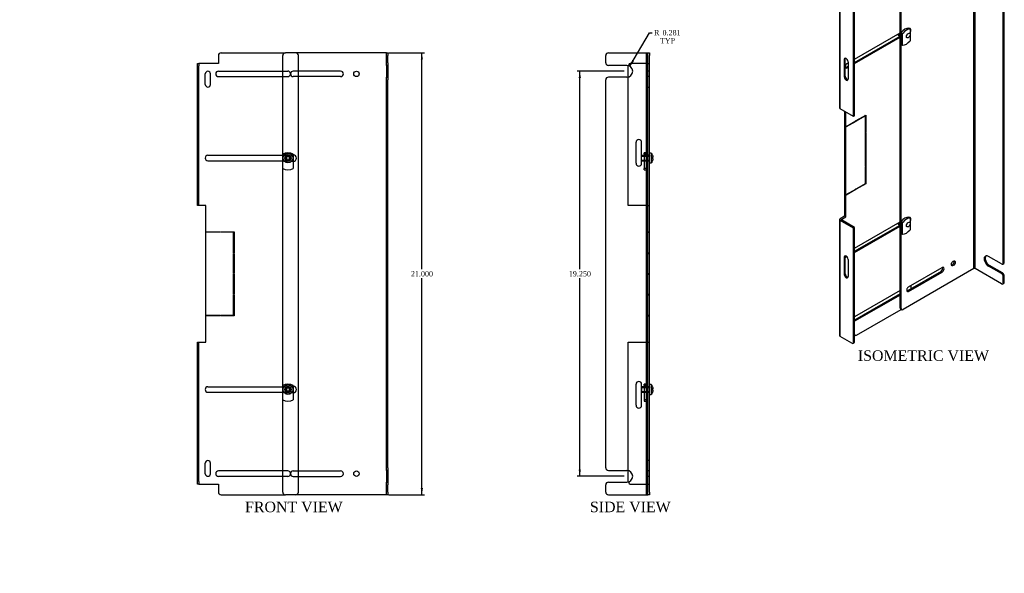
# Model space of a CAD drawing. Header units: inches. Extents: x 0 to 46.8, y 0 to 48.9.
# Tile 1 of 2: x 0 to 46.8, y 0 to 26.3. Entities that reach past the tile are written whole.
import ezdxf
from ezdxf import colors
from ezdxf.entities.mleader import LeaderData, LeaderLine
from ezdxf.enums import TextEntityAlignment as Align
from ezdxf.lldxf.tags import DXFTag
from ezdxf.math import Vec2, Vec3

# ---------------------------------------------------------------- set-up
doc = ezdxf.new("R2010")
doc.units = ezdxf.units.IN
doc.header["$MEASUREMENT"] = 0
for name, color, linetype in [('COM70977-1', 7, 'Continuous'), ('COM70978-1', 7, 'Continuous'), ('Default', 7, 'Continuous'), ('NTS16540', 7, 'Continuous'), ('SCS19050', 7, 'Continuous')]:
    doc.layers.add(name, color=color, linetype=linetype)
doc.styles.add('SEACAD_Times_New_Roman', font='times.ttf')
tags = doc.linetypes.add('HIDDEN2', pattern=[0.1875, 0.125, -0.0625]).pattern_tags.tags
tags[6:7] = [DXFTag(74, 4), DXFTag(75, 0), DXFTag(340, '0'), DXFTag(46, 0.0), DXFTag(50, 0.0), DXFTag(44, 0.0), DXFTag(45, 0.0)]
tags[4:5] = [DXFTag(74, 4), DXFTag(75, 0), DXFTag(340, '0'), DXFTag(46, 0.0), DXFTag(50, 0.0), DXFTag(44, 0.0), DXFTag(45, 0.0)]
doc.dimstyles.new('HAMMOND', dxfattribs={"dimtxt": 0.25, "dimasz": 0.3125, "dimexe": 0.125, "dimexo": 0.125, "dimgap": 0.0625, "dimtad": 0, "dimtih": 1, "dimtoh": 1, "dimdec": 3, "dimzin": 0, "dimdsep": 46, "dimtxsty": 'SEACAD_Times_New_Roman', "dimblk1": '_SE_FILLED', "dimblk2": '_SE_FILLED', "dimsah": 1, "dimcen": 0.125, "dimadec": 0, "dimazin": 0, "dimtfac": 0.8, "dimtofl": 0, "dimtmove": 0, "dimatfit": 3, "dimfxl": 1, "dimtolj": 1, "dimtzin": 0, "dimarcsym": 0})

# ---------------------------------------------------------------- blocks, each defined once
blk = doc.blocks.new('_DOT')
at = {"color": 0}
blk.add_line((0, 0), (-1, 0), dxfattribs=at)
at = {"color": 0, "const_width": 0.333}
blk.add_lwpolyline([(-0.1665, 0, 1), (0.1665, 0, 1)], format="xyb", close=True, dxfattribs=at)
blk = doc.blocks.new('SE')
at = {"layer": 'COM70977-1', "color": 7, "linetype": 'Continuous'}
for p, q in [((45.278, 31.658), (41.908, 29.711)), ((45.329, 31.628), (41.959, 29.682)), ((45.329, 14.482), (45.329, 31.628)), ((45.38, 14.482), (45.38, 31.628)), ((46.63, 30.907), (45.38, 31.628)), ((46.681, 30.936), (45.431, 31.658)), ((46.63, 30.907), (46.681, 30.936)), ((46.011, 30.779), (46.63, 30.422)), ((46.692, 30.416), (46.743, 30.445)), ((46.769, 30.783), (46.718, 30.754)), ((46.718, 30.473), (46.718, 30.754)), ((46.718, 30.473), (46.769, 30.502)), ((46.769, 30.502), (46.769, 30.783)), ((43.815, 30.043), (42.224, 29.125)), ((46.011, 30.32), (46.062, 30.349)), ((46.011, 30.32), (46.63, 29.963)), ((46.062, 30.349), (46.681, 29.992)), ((46.63, 29.963), (46.681, 29.992)), ((41.819, 12.616), (41.819, 29.558)), ((41.87, 29.529), (41.819, 29.558)), ((41.87, 12.587), (41.87, 29.529)), ((41.908, 29.711), (41.959, 29.682)), ((42.173, 28.942), (43.764, 29.86)), ((43.815, 29.831), (42.224, 28.912)), ((43.764, 29.86), (43.815, 29.831)), ((46.769, 29.839), (46.718, 29.81)), ((46.718, 14.755), (46.718, 29.81)), ((46.769, 14.785), (46.769, 29.839)), ((42.173, 28.942), (42.224, 28.912)), ((46.63, 14.704), (46.011, 15.062)), ((42.224, 13.611), (43.815, 14.53)), ((46.011, 14.602), (46.062, 14.632)), ((46.63, 14.245), (46.011, 14.602)), ((46.681, 14.275), (46.062, 14.632)), ((46.692, 14.698), (46.743, 14.728)), ((46.718, 14.755), (46.769, 14.785)), ((45.329, 14.482), (41.959, 12.536)), ((43.764, 14.347), (42.173, 13.428)), ((42.224, 13.399), (43.815, 14.318)), ((43.764, 14.347), (43.815, 14.318)), ((46.63, 13.76), (45.38, 14.482)), ((46.63, 14.245), (46.681, 14.275)), ((46.769, 14.121), (46.718, 14.092)), ((46.718, 13.811), (46.718, 14.092)), ((46.769, 13.841), (46.769, 14.121)), ((46.692, 13.754), (46.743, 13.784)), ((46.718, 13.811), (46.769, 13.841)), ((42.173, 13.428), (42.224, 13.399)), ((41.819, 12.616), (41.87, 12.587)), ((41.845, 12.559), (41.896, 12.529))]:
    blk.add_line(p, q, dxfattribs=at)
for centre, major_axis, start_param, end_param in [((45.355, 31.613), (0.108, 0), 0.785398, 2.356194), ((45.355, 31.613), (0.036, 0), 0.785398, 2.356194), ((46.63, 30.805), (0.063, -0.108), 0.785398, 2.356194), ((46.681, 30.834), (-0.062, 0.108), 3.926991, 5.497787), ((46.011, 30.55), (0.141, -0.244), 2.356194, 5.497787), ((46.062, 30.579), (0.141, -0.244), 3.323615, 5.497787), ((46.63, 30.524), (-0.063, 0.108), 2.356194, 3.926991), ((46.681, 30.553), (-0.063, 0.108), 3.141593, 3.926991), ((43.764, 29.967), (-0.065, -0.113), 0.785398, 2.739192), ((43.815, 29.937), (-0.065, -0.113), 0.785398, 3.926991), ((44.294, 30.273), (0.065, 0.113), 3.543993, 5.880785), ((46.63, 29.861), (0.062, -0.108), 0.785398, 2.356194), ((46.681, 29.89), (-0.062, 0.108), 3.926991, 5.497787), ((41.908, 29.609), (-0.063, -0.108), 3.926991, 5.497787), ((41.959, 29.58), (0.063, 0.108), 0.785398, 2.356194), ((42.224, 29.019), (0.065, 0.113), 0.785398, 3.926991), ((42.173, 29.048), (0.065, 0.113), 3.543993, 3.926991), ((42.224, 25.753), (-0.078, -0.135), 1.479896, 3.736463), ((42.173, 25.782), (0.078, 0.135), 5.688315, 5.951291), ((42.224, 16.771), (-0.078, -0.135), 1.479896, 3.736463), ((42.173, 16.801), (0.078, 0.135), 5.688315, 5.951291), ((46.011, 14.832), (0.141, -0.244), 2.356194, 5.497787), ((46.062, 14.861), (0.141, -0.244), 3.323615, 5.497787), ((43.764, 14.453), (-0.065, -0.113), 0.785398, 2.739192), ((43.815, 14.424), (-0.065, -0.113), 0.785398, 3.926991), ((44.294, 14.759), (0.065, 0.113), 3.543993, 5.880785), ((46.63, 14.806), (-0.063, 0.108), 2.356194, 3.926991), ((46.681, 14.836), (-0.062, 0.108), 3.141593, 3.926991), ((45.355, 14.467), (0.036, 0), 0.785398, 2.356194), ((46.63, 14.143), (0.062, -0.108), 0.785398, 2.356194), ((46.681, 14.172), (-0.062, 0.108), 3.926991, 5.497787), ((42.224, 13.505), (0.065, 0.113), 0.785398, 3.926991), ((46.63, 13.862), (-0.062, 0.108), 2.356194, 3.926991), ((46.681, 13.892), (-0.063, 0.108), 3.141593, 3.926991), ((42.173, 13.535), (0.065, 0.113), 3.543993, 3.926991), ((41.908, 12.667), (0.062, 0.108), 2.356194, 3.141593), ((41.959, 12.638), (0.063, 0.108), 2.356194, 3.926991)]:
    blk.add_ellipse(centre, major_axis=major_axis, ratio=0.57735, start_param=start_param, end_param=end_param, dxfattribs=at)
for centre in [(44.345, 30.243), (44.345, 14.73)]:
    blk.add_ellipse(centre, major_axis=(-0.065, -0.113), ratio=0.57735, dxfattribs=at)
at = {"layer": 'COM70978-1', "color": 7, "linetype": 'Continuous'}
for p, q in [((39.696, 28.494), (42.207, 29.943)), ((42.258, 29.913), (42.207, 29.943)), ((42.294, 29.935), (42.269, 29.949)), ((39.747, 28.464), (42.258, 29.913)), ((42.346, 29.042), (42.346, 29.195)), ((39.608, 27.52), (41.819, 28.797)), ((39.659, 27.703), (41.819, 28.95)), ((39.659, 27.491), (41.819, 28.738)), ((39.608, 28.034), (39.608, 28.341)), ((39.659, 28.311), (39.608, 28.341)), ((39.659, 28.311), (39.659, 28.005)), ((39.696, 28.494), (39.747, 28.464)), ((38.946, 27.626), (38.946, 22.115)), ((38.977, 27.67), (39.608, 28.034)), ((39.659, 28.005), (39.028, 27.641)), ((39.028, 27.611), (39.028, 27.641)), ((39.028, 27.611), (39.571, 27.298)), ((39.659, 28.005), (39.608, 28.034)), ((39.52, 27.269), (38.977, 27.582)), ((38.977, 22.071), (38.977, 27.582)), ((39.343, 27.43), (39.343, 27.473)), ((39.343, 27.473), (39.394, 27.444)), ((39.394, 27.4), (39.394, 27.444)), ((39.52, 27.269), (39.571, 27.298)), ((39.608, 27.52), (39.659, 27.491)), ((39.659, 27.145), (39.608, 27.116)), ((39.659, 21.736), (39.659, 27.145)), ((39.608, 21.706), (39.608, 27.116)), ((39.659, 24.437), (41.819, 25.684)), ((39.659, 24.283), (41.819, 25.531)), ((39.659, 24.225), (41.819, 25.472)), ((39.214, 24.443), (39.163, 24.413)), ((39.163, 24.413), (39.163, 23.597)), ((39.214, 23.626), (39.214, 24.443)), ((39.255, 24.05), (39.346, 24.103)), ((39.255, 24.05), (39.305, 24.02)), ((39.305, 24.233), (39.346, 24.256)), ((39.305, 24.02), (39.346, 24.044)), ((39.346, 24.307), (39.346, 23.491)), ((39.214, 23.626), (39.163, 23.597)), ((39.608, 21.706), (38.977, 22.071)), ((39.184, 21.951), (39.184, 16.971)), ((39.235, 16.941), (39.235, 21.922)), ((39.659, 21.736), (39.608, 21.706)), ((39.733, 21.516), (40.189, 21.779)), ((40.168, 21.742), (39.733, 21.491)), ((39.733, 21.491), (39.733, 21.516)), ((40.168, 21.742), (40.147, 21.755)), ((40.168, 20.95), (40.168, 21.742)), ((40.189, 21.779), (40.189, 20.963)), ((39.256, 21.24), (39.712, 21.504)), ((39.712, 21.479), (39.256, 21.216)), ((39.256, 21.216), (39.256, 21.24)), ((39.712, 21.479), (39.691, 21.491)), ((39.712, 21.504), (39.712, 21.479)), ((40.189, 20.963), (40.168, 20.975)), ((40.189, 20.963), (40.168, 20.95)), ((40.168, 20.926), (40.189, 20.938)), ((40.168, 20.146), (40.168, 20.926)), ((40.189, 20.938), (40.189, 20.158)), ((40.189, 20.158), (40.168, 20.171)), ((40.189, 20.158), (40.168, 20.146)), ((40.168, 20.122), (40.189, 20.134)), ((40.168, 19.342), (40.168, 20.122)), ((40.189, 20.134), (40.189, 19.354)), ((40.189, 19.354), (40.168, 19.366)), ((40.189, 19.354), (40.168, 19.342)), ((40.168, 19.317), (40.189, 19.33)), ((40.168, 18.525), (40.168, 19.317)), ((40.189, 19.33), (40.189, 18.513)), ((39.256, 17.999), (39.712, 18.262)), ((39.712, 18.238), (39.691, 18.25)), ((39.712, 18.262), (39.712, 18.238)), ((39.733, 18.274), (40.168, 18.525)), ((40.189, 18.513), (39.733, 18.25)), ((39.733, 18.25), (39.733, 18.274)), ((40.189, 18.513), (40.168, 18.525)), ((39.712, 18.238), (39.256, 17.974)), ((39.256, 17.974), (39.256, 17.999)), ((39.184, 16.971), (38.977, 16.852)), ((39.028, 16.822), (39.235, 16.941)), ((39.235, 16.941), (39.184, 16.971)), ((38.946, 16.808), (38.946, 11.296)), ((38.977, 11.252), (38.977, 16.763)), ((39.608, 16.399), (38.977, 16.763)), ((39.028, 16.793), (39.028, 16.822)), ((39.659, 16.429), (39.028, 16.793)), ((39.608, 16.399), (39.659, 16.429)), ((39.608, 10.99), (39.608, 16.399)), ((39.659, 15.455), (41.819, 16.703)), ((39.659, 15.302), (41.819, 16.549)), ((39.659, 15.243), (41.819, 16.49)), ((39.659, 11.019), (39.659, 16.429)), ((39.214, 15.053), (39.163, 15.023)), ((39.163, 15.023), (39.163, 14.207)), ((39.214, 14.236), (39.214, 15.053)), ((39.255, 15.068), (39.261, 15.072)), ((39.255, 15.068), (39.29, 15.048)), ((39.346, 14.917), (39.346, 14.101)), ((39.214, 14.236), (39.163, 14.207)), ((42.346, 13.528), (42.346, 13.682)), ((41.819, 13.437), (39.659, 12.189)), ((41.819, 13.283), (39.659, 12.036)), ((41.819, 13.224), (39.659, 11.977)), ((39.747, 11.318), (41.871, 12.544)), ((39.52, 10.939), (38.977, 11.252)), ((39.659, 11.327), (39.685, 11.312)), ((39.582, 10.933), (39.633, 10.962)), ((39.608, 10.99), (39.659, 11.019))]:
    blk.add_line(p, q, dxfattribs=at)
for centre, major_axis, start_param, end_param in [((42.207, 29.841), (-0.063, -0.108), 3.141593, 3.926991), ((39.696, 28.392), (-0.062, -0.108), 3.926991, 5.497787), ((39.747, 28.362), (0.062, 0.108), 0.785398, 2.356194), ((39.054, 27.626), (0.108, 0), 2.356194, 3.926991), ((39.054, 27.626), (0.036, 0), 2.356194, 3.926991), ((39.659, 27.597), (0.065, 0.113), 0.785398, 3.926991), ((39.305, 27.393), (-0.063, -0.108), 2.356194, 4.2929), ((39.255, 27.422), (-0.063, -0.108), 2.356194, 2.722104), ((39.52, 27.167), (0.063, -0.108), 0.785398, 2.356194), ((39.571, 27.196), (-0.062, 0.108), 3.926991, 5.497787), ((39.608, 27.626), (0.065, 0.113), 3.543993, 3.926991), ((39.255, 24.36), (0.065, -0.113), 0.785398, 3.926991), ((39.305, 24.389), (0.065, -0.113), 3.543993, 3.926991), ((39.305, 24.127), (0.065, 0.113), 0.785398, 3.926991), ((39.255, 24.156), (0.065, 0.113), 3.543993, 3.926991), ((39.255, 23.544), (-0.065, 0.113), 0.785398, 3.926991), ((39.305, 23.573), (-0.065, 0.113), 0.785398, 2.739192), ((39.054, 22.115), (0.108, 0), 3.141593, 3.926991), ((39.054, 16.808), (0.108, 0), 2.356194, 3.926991), ((39.054, 16.808), (0.036, 0), 2.356194, 3.926991), ((39.255, 14.97), (0.065, -0.113), 0.785398, 3.926991), ((39.305, 15), (0.065, -0.113), 3.543993, 3.926991), ((39.305, 15.145), (0.065, 0.113), 2.551562, 3.87005), ((39.255, 15.175), (0.065, 0.113), 3.543993, 3.926991), ((39.255, 14.154), (-0.065, 0.113), 0.785398, 3.926991), ((39.305, 14.183), (-0.065, 0.113), 0.785398, 2.739192), ((39.054, 11.296), (0.108, 0), 3.141593, 3.926991), ((39.747, 11.42), (0.062, 0.108), 2.356194, 3.926991), ((39.52, 11.041), (-0.062, 0.108), 2.356194, 3.926991), ((39.571, 11.07), (-0.062, 0.108), 3.141593, 3.926991)]:
    blk.add_ellipse(centre, major_axis=major_axis, ratio=0.57735, start_param=start_param, end_param=end_param, dxfattribs=at)
at = {"layer": 'NTS16540', "color": 7, "linetype": 'Continuous'}
for p, q in [((42.224, 25.902), (42.294, 25.861)), ((42.294, 25.861), (42.294, 25.636)), ((41.87, 25.146), (41.87, 25.698)), ((41.87, 25.698), (41.941, 25.657)), ((41.941, 25.105), (41.941, 25.657)), ((42.294, 25.574), (42.294, 25.309)), ((41.87, 25.146), (41.941, 25.105)), ((42.224, 16.921), (42.294, 16.88)), ((42.294, 16.88), (42.294, 16.655)), ((41.87, 16.164), (41.87, 16.716)), ((41.87, 16.716), (41.941, 16.676)), ((41.941, 16.124), (41.941, 16.676)), ((42.294, 16.592), (42.294, 16.328)), ((41.87, 16.164), (41.941, 16.124))]:
    blk.add_line(p, q, dxfattribs=at)
for centre, major_axis in [((42.047, 25.446), (0.25, 0.433)), ((42.118, 25.406), (0.25, 0.433)), ((42.118, 25.561), (-0.25, -0.433)), ((42.047, 16.465), (0.25, 0.433)), ((42.118, 16.424), (0.25, 0.433)), ((42.118, 16.579), (-0.25, -0.433))]:
    blk.add_ellipse(centre, major_axis=major_axis, ratio=0.57735, start_param=0.261799, end_param=1.308997, dxfattribs=at)
at = {"layer": 'SCS19050', "color": 7, "linetype": 'Continuous'}
for p, q in [((41.765, 25.543), (41.803, 25.521)), ((41.765, 16.562), (41.803, 16.54))]:
    blk.add_line(p, q, dxfattribs=at)
for centre, major_axis, start_param, end_param in [((41.876, 25.749), (0.115, 0.199), 2.531409, 2.771102), ((41.882, 25.746), (0.117, 0.203), 2.491683, 3.141593), ((41.938, 25.713), (0.117, 0.203), 2.1496, 2.997561), ((41.945, 25.709), (0.112, 0.194), 2.094282, 2.992447), ((41.876, 16.768), (0.115, 0.199), 2.531409, 2.771103), ((41.882, 16.764), (0.117, 0.203), 2.491683, 3.141593), ((41.938, 16.732), (0.117, 0.203), 2.1496, 2.997561), ((41.945, 16.728), (0.112, 0.194), 2.094282, 2.992447)]:
    blk.add_ellipse(centre, major_axis=major_axis, ratio=0.57735, start_param=start_param, end_param=end_param, dxfattribs=at)
for centre, major_axis in [((42.21, 25.556), (0.063, 0.108)), ((42.21, 16.575), (0.062, 0.108))]:
    blk.add_ellipse(centre, major_axis=major_axis, ratio=0.57735, dxfattribs=at)
blk = doc.blocks.new('SE1')
at = {"layer": 'COM70977-1', "color": 7, "linetype": 'Continuous'}
for p, q in [((12.494, 19.918), (12.494, 24.61)), ((17.386, 24.735), (12.619, 24.735)), ((17.422, 24.735), (17.386, 24.735)), ((17.422, 24.61), (17.422, 24.735)), ((17.422, 24.735), (17.494, 24.735)), ((17.422, 24.266), (17.422, 24.61)), ((17.494, 24.735), (17.494, 24.61)), ((17.494, 24.266), (17.494, 24.61)), ((15.244, 23.865), (12.994, 23.865)), ((17.422, 24.141), (17.422, 24.266)), ((17.422, 24.141), (17.422, 23.579)), ((17.494, 24.141), (17.422, 24.141)), ((17.494, 24.266), (17.494, 24.141)), ((17.494, 24.141), (17.494, 23.579)), ((15.244, 23.605), (12.994, 23.605)), ((17.422, 23.454), (17.422, 23.579)), ((17.422, 23.579), (17.494, 23.579)), ((17.422, 5.016), (17.422, 23.454)), ((17.494, 23.579), (17.494, 23.454)), ((17.494, 5.016), (17.494, 23.454)), ((12.494, 8.918), (12.494, 19.242)), ((12.494, 3.86), (12.494, 8.242)), ((12.994, 4.865), (15.244, 4.865)), ((17.422, 4.891), (17.422, 5.016)), ((17.422, 4.891), (17.422, 4.329)), ((17.494, 4.891), (17.422, 4.891)), ((17.494, 5.016), (17.494, 4.891)), ((17.494, 4.891), (17.494, 4.329)), ((12.994, 4.605), (15.244, 4.605)), ((17.422, 4.204), (17.422, 4.329)), ((17.422, 4.329), (17.494, 4.329)), ((17.494, 4.329), (17.494, 4.204)), ((17.422, 3.86), (17.422, 4.204)), ((17.422, 3.735), (17.422, 3.86)), ((17.494, 3.86), (17.494, 4.204)), ((17.494, 3.86), (17.494, 3.735)), ((17.386, 3.735), (12.619, 3.735)), ((17.422, 3.735), (17.386, 3.735)), ((17.494, 3.735), (17.422, 3.735))]:
    blk.add_line(p, q, dxfattribs=at)
for centre in [(15.994, 23.735), (15.994, 4.735)]:
    blk.add_circle(centre, 0.13, dxfattribs=at)
for centre, radius, start, end in [((12.619, 24.61), 0.125, 90, 180), ((12.994, 23.735), 0.13, 90, 270), ((15.244, 23.735), 0.13, 270, 90), ((12.994, 19.735), 0.156, 0, 90), ((12.994, 19.735), 0.156, 270, 0), ((12.994, 8.735), 0.156, 0, 90), ((12.994, 8.735), 0.156, 270, 0), ((12.994, 4.735), 0.13, 90, 270), ((15.244, 4.735), 0.13, 270, 90), ((12.619, 3.86), 0.125, 180, 270)]:
    blk.add_arc(centre, radius, start, end, dxfattribs=at)
at = {"layer": 'COM70977-1', "color": 7, "linetype": 'HIDDEN2'}
for centre in [(12.994, 19.735), (12.994, 8.735)]:
    blk.add_arc(centre, 0.156, 90, 270, dxfattribs=at)
at = {"layer": 'COM70978-1', "color": 7, "linetype": 'Continuous'}
for p, q in [((9.439, 24.61), (9.439, 24.235)), ((9.564, 24.735), (12.619, 24.735)), ((8.439, 24.11), (8.439, 24.235)), ((8.439, 24.235), (8.511, 24.235)), ((8.439, 17.485), (8.439, 24.11)), ((8.547, 24.235), (8.511, 24.235)), ((8.511, 24.235), (8.511, 24.11)), ((8.511, 17.485), (8.511, 24.11)), ((9.439, 24.235), (8.547, 24.235)), ((9.439, 23.865), (12.494, 23.865)), ((13.239, 23.605), (13.239, 23.865)), ((8.814, 23.235), (8.814, 23.735)), ((9.064, 23.235), (9.064, 23.735)), ((9.439, 23.605), (12.494, 23.605)), ((8.939, 19.865), (12.494, 19.865)), ((8.939, 19.605), (12.494, 19.605)), ((8.511, 17.485), (8.439, 17.485)), ((8.547, 17.485), (8.511, 17.485)), ((8.839, 17.485), (8.547, 17.485)), ((8.839, 10.985), (8.839, 17.485)), ((8.869, 16.235), (9.514, 16.235)), ((8.869, 16.205), (8.869, 16.235)), ((9.514, 16.205), (8.869, 16.205)), ((9.514, 16.235), (9.514, 16.205)), ((9.544, 16.235), (10.189, 16.235)), ((9.544, 16.205), (9.544, 16.235)), ((10.159, 16.205), (9.544, 16.205)), ((10.159, 15.235), (10.159, 16.205)), ((10.189, 16.235), (10.189, 15.235)), ((10.189, 15.235), (10.159, 15.235)), ((10.159, 15.205), (10.189, 15.205)), ((10.159, 14.25), (10.159, 15.205)), ((10.189, 15.205), (10.189, 14.25)), ((10.189, 14.25), (10.159, 14.25)), ((10.159, 14.22), (10.189, 14.22)), ((10.159, 13.265), (10.159, 14.22)), ((10.189, 14.22), (10.189, 13.265)), ((10.189, 13.265), (10.159, 13.265)), ((10.159, 13.235), (10.189, 13.235)), ((10.159, 12.265), (10.159, 13.235)), ((10.189, 13.235), (10.189, 12.235)), ((8.869, 12.265), (9.514, 12.265)), ((8.869, 12.235), (8.869, 12.265)), ((9.514, 12.235), (8.869, 12.235)), ((9.514, 12.265), (9.514, 12.235)), ((9.544, 12.235), (9.544, 12.265)), ((9.544, 12.265), (10.159, 12.265)), ((10.189, 12.235), (9.544, 12.235)), ((8.439, 4.36), (8.439, 10.985)), ((8.439, 10.985), (8.511, 10.985)), ((8.511, 4.36), (8.511, 10.985)), ((8.511, 10.985), (8.547, 10.985)), ((8.547, 10.985), (8.839, 10.985)), ((8.939, 8.865), (12.494, 8.865)), ((8.939, 8.605), (12.494, 8.605)), ((8.814, 4.735), (8.814, 5.235)), ((9.064, 4.735), (9.064, 5.235)), ((12.494, 4.865), (9.439, 4.865)), ((13.239, 4.605), (13.239, 4.865)), ((8.439, 4.235), (8.439, 4.36)), ((8.511, 4.235), (8.439, 4.235)), ((8.511, 4.36), (8.511, 4.235)), ((8.511, 4.235), (8.547, 4.235)), ((8.547, 4.235), (9.439, 4.235)), ((12.494, 4.605), (9.439, 4.605)), ((9.439, 4.235), (9.439, 3.86)), ((9.564, 3.735), (12.619, 3.735))]:
    blk.add_line(p, q, dxfattribs=at)
at = {"layer": 'COM70978-1', "color": 7, "linetype": 'HIDDEN2'}
for p, q in [((13.239, 23.865), (13.239, 24.61)), ((12.494, 23.865), (12.739, 23.865)), ((12.494, 23.605), (12.739, 23.605)), ((13.239, 4.865), (13.239, 23.605)), ((8.511, 20.615), (8.439, 20.615)), ((12.494, 19.865), (12.739, 19.865)), ((8.439, 19.355), (8.511, 19.355)), ((12.494, 19.605), (12.739, 19.605)), ((8.511, 9.115), (8.439, 9.115)), ((12.494, 8.865), (12.739, 8.865)), ((12.494, 8.605), (12.739, 8.605)), ((8.439, 7.855), (8.511, 7.855)), ((12.739, 4.865), (12.494, 4.865)), ((12.739, 4.605), (12.494, 4.605)), ((13.239, 3.86), (13.239, 4.605))]:
    blk.add_line(p, q, dxfattribs=at)
at = {"layer": 'COM70978-1', "color": 7, "linetype": 'Continuous'}
for centre, radius, start, end in [((9.564, 24.61), 0.125, 90, 180), ((8.939, 23.735), 0.125, 0, 180), ((9.439, 23.735), 0.13, 90, 270), ((12.739, 23.735), 0.13, 348.7452, 11.2548), ((8.939, 23.235), 0.125, 180, 0), ((8.939, 19.735), 0.13, 90, 270), ((8.939, 8.735), 0.13, 90, 270), ((8.939, 5.235), 0.125, 0, 180), ((8.939, 4.735), 0.125, 180, 0), ((9.439, 4.735), 0.13, 90, 270), ((12.739, 4.735), 0.13, 348.7452, 11.2548), ((9.564, 3.86), 0.125, 180, 270)]:
    blk.add_arc(centre, radius, start, end, dxfattribs=at)
at = {"layer": 'COM70978-1', "color": 7, "linetype": 'HIDDEN2'}
for centre, radius, start, end in [((13.114, 24.61), 0.125, 0, 90), ((12.739, 23.735), 0.13, 11.2548, 90), ((12.739, 23.735), 0.13, 270, 348.7452), ((12.739, 19.735), 0.13, 270, 90), ((12.739, 8.735), 0.13, 270, 90), ((12.739, 4.735), 0.13, 11.2548, 90), ((12.739, 4.735), 0.13, 270, 348.7452), ((13.114, 3.86), 0.125, 270, 0)]:
    blk.add_arc(centre, radius, start, end, dxfattribs=at)
at = {"layer": 'NTS16540', "color": 7, "linetype": 'Continuous'}
for p, q in [((12.494, 19.242), (12.494, 19.918)), ((12.994, 19.918), (12.994, 19.242)), ((12.494, 8.242), (12.494, 8.918)), ((12.994, 8.918), (12.994, 8.242))]:
    blk.add_line(p, q, dxfattribs=at)
at = {"layer": 'NTS16540', "color": 7, "linetype": 'HIDDEN2'}
for centre, radius in [((12.744, 19.735), 0.146), ((12.744, 19.735), 0.125), ((12.744, 19.735), 0.101), ((12.744, 8.735), 0.146), ((12.744, 8.735), 0.125), ((12.744, 8.735), 0.101)]:
    blk.add_circle(centre, radius, dxfattribs=at)
at = {"layer": 'NTS16540', "color": 7, "linetype": 'Continuous'}
for centre, start, end in [((12.744, 19.485), 60, 120), ((12.744, 19.675), 240, 300), ((12.744, 8.485), 60, 120), ((12.744, 8.675), 240, 300)]:
    blk.add_arc(centre, 0.5, start, end, dxfattribs=at)
at = {"layer": 'SCS19050', "color": 7, "linetype": 'HIDDEN2'}
for p, q in [((12.604, 19.698), (12.604, 19.771)), ((12.604, 19.771), (12.708, 19.771)), ((12.708, 19.698), (12.604, 19.698)), ((12.708, 19.771), (12.708, 19.966)), ((12.708, 19.504), (12.708, 19.698)), ((12.781, 19.966), (12.781, 19.771)), ((12.781, 19.771), (12.884, 19.771)), ((12.884, 19.698), (12.781, 19.698)), ((12.781, 19.698), (12.781, 19.504)), ((12.884, 19.771), (12.884, 19.698)), ((12.708, 8.771), (12.708, 8.966)), ((12.781, 8.966), (12.781, 8.771)), ((12.604, 8.698), (12.604, 8.771)), ((12.604, 8.771), (12.708, 8.771)), ((12.708, 8.698), (12.604, 8.698)), ((12.708, 8.504), (12.708, 8.698)), ((12.781, 8.771), (12.884, 8.771)), ((12.884, 8.698), (12.781, 8.698)), ((12.781, 8.698), (12.781, 8.504)), ((12.884, 8.771), (12.884, 8.698))]:
    blk.add_line(p, q, dxfattribs=at)
for centre, radius in [((12.744, 19.735), 0.234), ((12.744, 19.735), 0.0944), ((12.744, 8.735), 0.234), ((12.744, 8.735), 0.0944)]:
    blk.add_circle(centre, radius, dxfattribs=at)
at = {"layer": 'SCS19050', "color": 7, "linetype": 'Continuous'}
for centre in [(12.744, 19.735), (12.744, 8.735)]:
    blk.add_circle(centre, 0.125, dxfattribs=at)
blk = doc.blocks.new('SE2')
at = {"layer": 'COM70977-1', "color": 7, "linetype": 'Continuous'}
for p, q in [((27.838, 24.266), (27.838, 24.61)), ((27.963, 24.735), (29.73, 24.735)), ((29.73, 24.735), (29.838, 24.735)), ((29.838, 3.735), (29.838, 24.735)), ((28.838, 24.141), (27.963, 24.141)), ((27.838, 5.016), (27.838, 23.454)), ((28.838, 23.579), (27.963, 23.579)), ((27.963, 4.891), (28.838, 4.891)), ((27.963, 4.329), (28.838, 4.329)), ((27.838, 3.86), (27.838, 4.204)), ((27.963, 3.735), (29.73, 3.735)), ((29.73, 3.735), (29.838, 3.735))]:
    blk.add_line(p, q, dxfattribs=at)
at = {"layer": 'COM70977-1', "color": 7, "linetype": 'HIDDEN2'}
for p, q in [((29.766, 3.735), (29.766, 24.735)), ((29.838, 23.865), (29.766, 23.865)), ((29.838, 23.865), (29.766, 23.865)), ((29.838, 23.605), (29.766, 23.605)), ((29.766, 23.605), (29.838, 23.605)), ((29.838, 19.891), (29.766, 19.891)), ((29.766, 19.579), (29.838, 19.579)), ((29.838, 8.891), (29.766, 8.891)), ((29.766, 8.579), (29.838, 8.579)), ((29.838, 4.865), (29.766, 4.865)), ((29.838, 4.865), (29.766, 4.865)), ((29.838, 4.605), (29.766, 4.605)), ((29.766, 4.605), (29.838, 4.605))]:
    blk.add_line(p, q, dxfattribs=at)
at = {"layer": 'COM70977-1', "color": 7, "linetype": 'Continuous'}
for centre, radius, start, end in [((27.963, 24.61), 0.125, 90, 180), ((27.963, 24.266), 0.125, 180, 270), ((28.838, 23.86), 0.281, 270, 90), ((27.963, 23.454), 0.125, 90, 180), ((27.963, 5.016), 0.125, 180, 270), ((28.838, 4.61), 0.281, 270, 90), ((27.963, 4.204), 0.125, 90, 180), ((27.963, 3.86), 0.125, 180, 270)]:
    blk.add_arc(centre, radius, start, end, dxfattribs=at)
at = {"layer": 'COM70978-1', "color": 7, "linetype": 'Continuous'}
for p, q in [((29.838, 24.735), (29.91, 24.735)), ((29.91, 24.735), (29.91, 24.61)), ((29.91, 3.86), (29.91, 24.61)), ((28.91, 23.588), (28.91, 24.11)), ((28.91, 4.36), (28.91, 4.882)), ((29.91, 3.86), (29.91, 3.735)), ((29.91, 3.735), (29.838, 3.735))]:
    blk.add_line(p, q, dxfattribs=at)
at = {"layer": 'COM70978-1', "color": 7, "linetype": 'HIDDEN2'}
for p, q in [((29.802, 24.235), (29.035, 24.235)), ((29.838, 24.235), (29.802, 24.235)), ((29.838, 24.235), (29.91, 24.235)), ((29.91, 23.865), (29.838, 23.865)), ((29.91, 23.86), (29.838, 23.86)), ((28.91, 17.485), (28.91, 23.588)), ((29.91, 23.605), (29.838, 23.605)), ((29.838, 23.11), (29.91, 23.11)), ((29.28, 19.485), (29.28, 20.485)), ((29.54, 19.485), (29.54, 20.485)), ((29.91, 19.865), (29.838, 19.865)), ((29.91, 19.605), (29.838, 19.605)), ((29.802, 17.485), (28.91, 17.485)), ((29.838, 17.485), (29.802, 17.485)), ((29.838, 17.485), (29.91, 17.485)), ((29.838, 16.235), (29.91, 16.235)), ((29.838, 16.205), (29.91, 16.205)), ((29.838, 15.235), (29.91, 15.235)), ((29.838, 15.205), (29.91, 15.205)), ((29.838, 14.25), (29.91, 14.25)), ((29.838, 14.22), (29.91, 14.22)), ((29.838, 13.265), (29.91, 13.265)), ((29.838, 13.235), (29.91, 13.235)), ((29.838, 12.265), (29.91, 12.265)), ((29.838, 12.235), (29.91, 12.235)), ((28.91, 4.882), (28.91, 10.985)), ((28.91, 10.985), (29.802, 10.985)), ((29.802, 10.985), (29.838, 10.985)), ((29.838, 10.985), (29.91, 10.985)), ((29.28, 7.985), (29.28, 8.985)), ((29.54, 7.985), (29.54, 8.985)), ((29.91, 8.865), (29.838, 8.865)), ((29.91, 8.605), (29.838, 8.605)), ((29.91, 5.36), (29.838, 5.36)), ((29.91, 4.865), (29.838, 4.865)), ((29.035, 4.235), (29.802, 4.235)), ((29.802, 4.235), (29.838, 4.235)), ((29.838, 4.61), (29.91, 4.61)), ((29.91, 4.605), (29.838, 4.605)), ((29.838, 4.235), (29.91, 4.235))]:
    blk.add_line(p, q, dxfattribs=at)
at = {"layer": 'COM70978-1', "color": 7, "linetype": 'Continuous'}
for centre, start, end in [((29.035, 24.11), 170.1502, 180), ((29.035, 4.36), 180, 189.8498)]:
    blk.add_arc(centre, 0.125, start, end, dxfattribs=at)
at = {"layer": 'COM70978-1', "color": 7, "linetype": 'HIDDEN2'}
for centre, radius, start, end in [((29.035, 24.11), 0.125, 90, 170.1502), ((29.41, 20.485), 0.13, 0, 180), ((29.41, 19.485), 0.13, 180, 0), ((29.41, 8.985), 0.13, 0, 180), ((29.41, 7.985), 0.13, 180, 0), ((29.035, 4.36), 0.125, 189.8498, 270)]:
    blk.add_arc(centre, radius, start, end, dxfattribs=at)
at = {"layer": 'NTS16540', "color": 7, "linetype": 'HIDDEN2'}
for p, q in [((29.666, 19.918), (29.666, 19.985)), ((29.766, 19.985), (29.666, 19.985)), ((29.666, 19.918), (29.666, 19.242)), ((29.766, 19.918), (29.666, 19.918)), ((29.806, 19.86), (29.666, 19.86)), ((29.806, 19.835), (29.666, 19.835)), ((29.796, 19.881), (29.766, 19.881)), ((29.806, 19.871), (29.806, 19.598)), ((29.666, 19.634), (29.806, 19.634)), ((29.806, 19.61), (29.666, 19.61)), ((29.666, 19.175), (29.666, 19.242)), ((29.766, 19.242), (29.666, 19.242)), ((29.766, 19.588), (29.796, 19.588)), ((29.666, 19.175), (29.766, 19.175)), ((29.666, 8.918), (29.666, 8.985)), ((29.766, 8.985), (29.666, 8.985)), ((29.666, 8.918), (29.666, 8.242)), ((29.766, 8.918), (29.666, 8.918)), ((29.806, 8.86), (29.666, 8.86)), ((29.806, 8.835), (29.666, 8.835)), ((29.666, 8.634), (29.806, 8.634)), ((29.806, 8.61), (29.666, 8.61)), ((29.796, 8.881), (29.766, 8.881)), ((29.766, 8.588), (29.796, 8.588)), ((29.806, 8.871), (29.806, 8.598)), ((29.666, 8.242), (29.666, 8.175)), ((29.766, 8.242), (29.666, 8.242)), ((29.666, 8.175), (29.766, 8.175))]:
    blk.add_line(p, q, dxfattribs=at)
for centre, start, end in [((29.796, 19.871), 0, 90), ((29.796, 19.598), 270, 0), ((29.796, 8.871), 0, 90), ((29.796, 8.598), 270, 0)]:
    blk.add_arc(centre, 0.01, start, end, dxfattribs=at)
at = {"layer": 'SCS19050', "color": 7, "linetype": 'HIDDEN2'}
for p, q in [((29.535, 19.61), (29.535, 19.86)), ((29.91, 19.86), (29.535, 19.86)), ((29.535, 19.829), (29.91, 19.829)), ((29.91, 19.86), (29.91, 19.829)), ((30, 19.966), (30, 19.771)), ((30.051, 19.771), (30, 19.771)), ((30, 19.771), (30, 19.698)), ((30.051, 19.698), (30, 19.698)), ((30, 19.698), (30, 19.504)), ((29.535, 19.641), (29.91, 19.641)), ((29.535, 19.61), (29.91, 19.61)), ((29.91, 19.61), (29.91, 19.641)), ((30, 8.966), (30, 8.771)), ((29.535, 8.86), (29.535, 8.61)), ((29.91, 8.86), (29.535, 8.86)), ((29.535, 8.829), (29.91, 8.829)), ((29.535, 8.641), (29.91, 8.641)), ((29.535, 8.61), (29.91, 8.61)), ((29.91, 8.86), (29.91, 8.829)), ((29.91, 8.61), (29.91, 8.641)), ((30.051, 8.771), (30, 8.771)), ((30, 8.771), (30, 8.698)), ((30.051, 8.698), (30, 8.698)), ((30, 8.698), (30, 8.504))]:
    blk.add_line(p, q, dxfattribs=at)
at = {"layer": 'SCS19050', "color": 7, "linetype": 'Continuous'}
for p, q in [((30, 19.969), (29.92, 19.969)), ((30, 19.966), (30, 19.969)), ((30.076, 19.771), (30.051, 19.771)), ((30.051, 19.698), (30.076, 19.698)), ((29.92, 19.501), (30, 19.501)), ((30, 19.504), (30, 19.501)), ((30, 8.969), (29.92, 8.969)), ((30, 8.966), (30, 8.969)), ((29.92, 8.501), (30, 8.501)), ((30, 8.504), (30, 8.501)), ((30.076, 8.771), (30.051, 8.771)), ((30.051, 8.698), (30.076, 8.698))]:
    blk.add_line(p, q, dxfattribs=at)
for centre, start, end in [((29.92, 19.959), 90, 180), ((29.92, 19.511), 180, 270), ((29.92, 8.959), 90, 180), ((29.92, 8.511), 180, 270)]:
    blk.add_arc(centre, 0.01, start, end, dxfattribs=at)
for points, knots in [([(30, 19.966), (30.002, 19.966), (30.003, 19.966), (30.006, 19.964), (30.008, 19.963), (30.008, 19.961)], [0, 0, 0, 0, 0.5, 0.5, 1, 1, 1, 1]), ([(30.008, 19.961), (30.018, 19.947), (30.026, 19.932), (30.041, 19.902), (30.047, 19.886), (30.065, 19.838), (30.072, 19.805), (30.076, 19.771)], [0, 0, 0, 0, 0.25, 0.25, 0.5, 0.5, 1, 1, 1, 1]), ([(30.076, 19.698), (30.074, 19.682), (30.071, 19.665), (30.064, 19.632), (30.059, 19.615), (30.047, 19.583), (30.041, 19.568), (30.026, 19.537), (30.018, 19.523), (30.008, 19.508)], [0, 0, 0, 0, 0.25, 0.25, 0.5, 0.5, 0.75, 0.75, 1, 1, 1, 1]), ([(30.051, 19.771), (30.053, 19.759), (30.053, 19.747), (30.053, 19.723), (30.053, 19.71), (30.051, 19.698)], [0, 0, 0, 0, 0.5, 0.5, 1, 1, 1, 1]), ([(30.008, 19.508), (30.008, 19.507), (30.006, 19.506), (30.003, 19.504), (30.002, 19.504), (30, 19.504)], [0, 0, 0, 0, 0.5, 0.5, 1, 1, 1, 1]), ([(30, 8.966), (30.002, 8.966), (30.003, 8.966), (30.006, 8.964), (30.008, 8.963), (30.008, 8.961)], [0, 0, 0, 0, 0.5, 0.5, 1, 1, 1, 1]), ([(30.008, 8.961), (30.018, 8.947), (30.026, 8.932), (30.041, 8.902), (30.047, 8.886), (30.065, 8.838), (30.072, 8.805), (30.076, 8.771)], [0, 0, 0, 0, 0.25, 0.25, 0.5, 0.5, 1, 1, 1, 1]), ([(30.008, 8.508), (30.008, 8.507), (30.006, 8.506), (30.003, 8.504), (30.002, 8.504), (30, 8.504)], [0, 0, 0, 0, 0.5, 0.5, 1, 1, 1, 1]), ([(30.076, 8.698), (30.074, 8.682), (30.071, 8.665), (30.064, 8.632), (30.059, 8.615), (30.047, 8.583), (30.041, 8.568), (30.026, 8.537), (30.018, 8.523), (30.008, 8.508)], [0, 0, 0, 0, 0.25, 0.25, 0.5, 0.5, 0.75, 0.75, 1, 1, 1, 1]), ([(30.051, 8.771), (30.053, 8.759), (30.053, 8.747), (30.053, 8.723), (30.053, 8.71), (30.051, 8.698)], [0, 0, 0, 0, 0.5, 0.5, 1, 1, 1, 1])]:
    blk.add_open_spline(points, degree=3, knots=knots, dxfattribs=at)
blk = doc.blocks.new('DMBLK1')
at = {"layer": 'Default', "linetype": 'Continuous'}
for points in [[(19.155, 24.422), (19.103, 24.735), (19.051, 24.422)], [(19.155, 4.047), (19.051, 4.047), (19.103, 3.735)]]:
    blk.add_hatch(color=7, dxfattribs=at).paths.add_polyline_path(points)
at = {"layer": 'Default', "color": 7, "linetype": 'Continuous'}
for p, q in [((17.511, 24.735), (19.228, 24.735)), ((19.103, 14.447), (19.103, 24.735)), ((19.103, 3.735), (19.103, 14.022)), ((17.511, 3.735), (19.228, 3.735))]:
    blk.add_line(p, q, dxfattribs=at)
at = {"layer": 'Default', "color": 7, "linetype": 'Continuous', "style": 'SEACAD_Times_New_Roman'}
blk.add_text('21.000', height=0.25, dxfattribs=at).set_placement((18.582, 14.36), align=Align.TOP_LEFT)
blk = doc.blocks.new('_SE_FILLED')
at = {"color": 0}
blk.add_line((0, 0), (-1, 0), dxfattribs=at)
blk.add_solid([(0, 0), (-1, -0.1665), (-1, 0.1665), (0, 0)], dxfattribs=at)
blk = doc.blocks.new('DMBLK4')
at = {"layer": 'Default', "linetype": 'Continuous'}
for points in [[(26.553, 23.547), (26.657, 23.547), (26.605, 23.86)], [(26.553, 4.922), (26.605, 4.61), (26.657, 4.922)]]:
    blk.add_hatch(color=7, dxfattribs=at).paths.add_polyline_path(points)
at = {"layer": 'Default', "color": 7, "linetype": 'Continuous'}
for p, q in [((28.713, 23.86), (26.48, 23.86)), ((26.605, 14.447), (26.605, 23.86)), ((26.605, 4.61), (26.605, 14.022)), ((28.713, 4.61), (26.48, 4.61))]:
    blk.add_line(p, q, dxfattribs=at)
at = {"layer": 'Default', "color": 7, "linetype": 'Continuous', "style": 'SEACAD_Times_New_Roman'}
blk.add_text('19.250', height=0.25, dxfattribs=at).set_placement((26.084, 14.36), align=Align.TOP_LEFT)
blk = doc.blocks.new('DMBLK5')
at = {"layer": 'Default', "linetype": 'Continuous'}
blk.add_hatch(color=7, dxfattribs=at).paths.add_polyline_path([(29.096, 24.397), (28.982, 24.102), (29.186, 24.344)])
at = {"layer": 'Default', "color": 7, "linetype": 'Continuous'}
for p, q in [((28.982, 24.102), (29.923, 25.693)), ((29.923, 25.693), (30.048, 25.693))]:
    blk.add_line(p, q, dxfattribs=at)
at = {"layer": 'Default', "color": 7, "linetype": 'Continuous', "style": 'SEACAD_Times_New_Roman'}
for s, p in [('R', (30.135, 25.818)), ('0.281', (30.534, 25.818)), ('TYP', (30.412, 25.443))]:
    blk.add_text(s, height=0.25, dxfattribs=at).set_placement(p, align=Align.TOP_LEFT)

msp = doc.modelspace()

# ---------------------------------------------------------------- block references
at = {"layer": 'Default'}
for name in ['SE', 'SE1', 'SE2']:
    msp.add_blockref(name, (0, 0), dxfattribs=at)

# ---------------------------------------------------------------- texts
at = {"layer": 'Default', "color": 7, "linetype": 'Continuous', "style": 'SEACAD_Times_New_Roman'}
for s, p in [('ISOMETRIC VIEW', (39.8123, 10.5969)), ('FRONT VIEW', (10.7038, 3.4049)), ('SIDE VIEW', (27.0851, 3.4049))]:
    msp.add_text(s, height=0.5, dxfattribs=at).set_placement(p, align=Align.TOP_LEFT)

# ---------------------------------------------------------------- dimensions: what is measured, and where the dimension line sits
at = {"layer": 'Default', "color": 7, "linetype": 'Continuous'}
dim = msp.add_radius_dim(center=(28.8385, 23.8599), mpoint=(28.9817, 24.102), text='\\A1;<>\\PTYP', dimstyle='HAMMOND', dxfattribs=at)
dim.commit()
dim.dimension.update_dxf_attribs({"geometry": 'DMBLK5', "text_midpoint": (30.0477, 25.6926), "dimtype": 164})
for base, p1, p2, picture, middle in [((19.103, 3.7349), (17.3864, 3.7349), (17.3864, 24.7349), 'DMBLK1', (19.103, 14.2349)), ((26.6049, 4.6099), (28.8385, 4.6099), (28.8385, 23.8599), 'DMBLK4', (26.6049, 14.2349))]:
    dim = msp.add_linear_dim(base=base, p1=p1, p2=p2, angle=90, text='\\A1;<>', dimstyle='HAMMOND', dxfattribs=at)
    dim.commit()
    dim.dimension.update_dxf_attribs({"geometry": picture, "text_midpoint": middle, "dimtype": 161})

# ---------------------------------------------------------------- leaders
ml = msp.add_multileader_mtext('Standard', dxfattribs=at)
ml.set_content('{\\pxsm0.9;\\fArial|b0||i0||c0|p34;\\W1.;BKWM2408\\P}', color=7)
ml.set_leader_properties()
ml.set_arrow_properties(name='DOT')
ml.build(insert=Vec2(0, 0))
ml.multileader.update_dxf_attribs({"leader_type": 0, "dogleg_length": 0, "arrow_head_size": 1.5})
ctx = ml.context
ctx.base_point, ctx.char_height, ctx.arrow_head_size, ctx.landing_gap_size = Vec3(21.5218, 44.507), 1.5, 1.5, 0.525
notes = []
notes.append((ctx, [(0, (0, 0, 0), (0, 0), (1, 0), 1, [])]))
ctx.mtext.insert = Vec3(21.6118, 45.2697)
for ctx, leaders in notes:
    for number, flags, end, landing, length, lines in leaders:
        leader = LeaderData()
        leader.index, (leader.has_last_leader_line, leader.has_dogleg_vector, leader.attachment_direction) = number, flags
        leader.last_leader_point, leader.dogleg_vector, leader.dogleg_length = Vec3(end), Vec3(landing), length
        for number, points, colour, breaks in lines:
            line = LeaderLine()
            line.index, line.vertices, line.color, line.breaks = number, Vec3.list(points), colors.encode_raw_color(colour), breaks
            leader.lines.append(line)
        ctx.leaders.append(leader)

doc.saveas('drawing.dxf')
